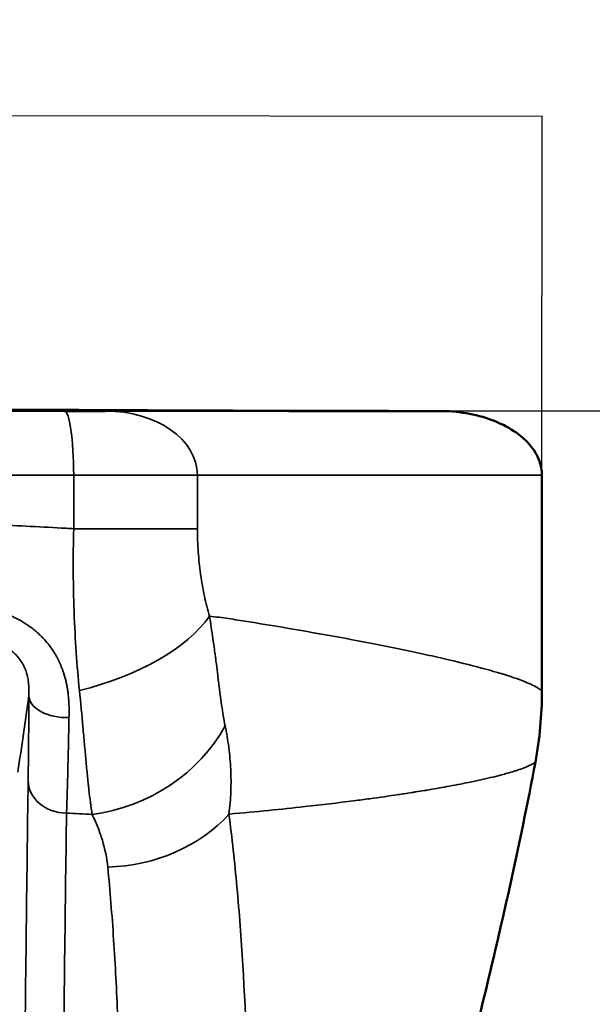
# Model space of a CAD drawing. Header units: millimetres. Extents: x -881 to 1078, y 520 to 1956.
# Tile 29 of 31: x 115 to 339, y 889 to 1273. Entities that reach past the tile are written whole.
import ezdxf

# ---------------------------------------------------------------- set-up
doc = ezdxf.new("R2010")
doc.units = ezdxf.units.MM
doc.layers.add('Visible (ANSI)', color=7, linetype='Continuous', lineweight=50)
doc.layers.add('Visible Narrow (ANSI)', color=7, linetype='Continuous', lineweight=35)
doc.styles.get("Standard").update_dxf_attribs({"font": 'tahoma.ttf'})
doc.dimstyles.get("Standard").update_dxf_attribs({"dimtxt": 25, "dimasz": 0.18, "dimexe": 0.18, "dimexo": 0.0625, "dimgap": 0.09, "dimtad": 0, "dimtih": 1, "dimtoh": 1, "dimzin": 0, "dimdsep": 46, "dimtxsty": 'Standard', "dimcen": 0.09, "dimadec": 0, "dimazin": 0, "dimtfac": 1, "dimtofl": 0, "dimtmove": 0, "dimatfit": 3, "dimfxl": 1, "dimtolj": 1, "dimtzin": 0, "dimarcsym": 0})

# ---------------------------------------------------------------- blocks, each defined once
blk = doc.blocks.new('*D6')
at = {"color": 0, "lineweight": -2, "transparency": 16777216}
for p, q in [((-880.78, 1096.38), (-880.67, 1236.49)), ((-880.49, 1236.31), (-414.56, 1235.96)), ((319.02, 1235.4), (-146.92, 1235.75)), ((319.09, 1095.46), (319.2, 1235.58))]:
    blk.add_line(p, q, dxfattribs=at)
at = {"color": 0, "transparency": 16777216}
for points in [[(-880.49, 1236.34), (-880.49, 1236.28), (-880.67, 1236.31)], [(319.02, 1235.43), (319.02, 1235.37), (319.2, 1235.4)]]:
    blk.add_solid(points, dxfattribs=at)
at = {"layer": 'Defpoints', "color": 0, "transparency": 16777216}
for p in [(319.2, 1235.4), (-880.78, 1096.31), (319.09, 1095.4)]:
    blk.add_point(p, dxfattribs=at)
at = {"color": 0, "transparency": 16777216, "insert": (-280.74, 1235.85), "char_height": 25, "attachment_point": 5}
blk.add_mtext('\\A1;1199.87mm [47{\\H1x;\\S1/4;}]', dxfattribs=at)
blk = doc.blocks.new('*D7')
at = {"color": 0, "lineweight": -2, "transparency": 16777216}
for p, q in [((116.3, 1120.4), (452.56, 1120.4)), ((452.38, 1120.22), (452.38, 853.25)), ((452.38, 520.58), (452.38, 787.55)), ((116.3, 520.4), (452.56, 520.4))]:
    blk.add_line(p, q, dxfattribs=at)
at = {"color": 0, "transparency": 16777216}
for points in [[(452.35, 1120.22), (452.41, 1120.22), (452.38, 1120.4)], [(452.35, 520.58), (452.41, 520.58), (452.38, 520.4)]]:
    blk.add_solid(points, dxfattribs=at)
at = {"layer": 'Defpoints', "color": 0, "transparency": 16777216}
for p in [(116.24, 1120.4), (452.38, 1120.4), (116.24, 520.4)]:
    blk.add_point(p, dxfattribs=at)
at = {"color": 0, "transparency": 16777216, "insert": (452.38, 820.4), "char_height": 25, "attachment_point": 5}
blk.add_mtext('\\A1;600.00mm [23{\\H1x;\\S1/2;}]', dxfattribs=at)

msp = doc.modelspace()

# ---------------------------------------------------------------- linework, layer by layer
at = {"layer": 'Visible (ANSI)'}
for p, q in [((147.717, 1120.396), (132.534, 1120.396)), ((133.151, 1120.396), (148.467, 1120.396)), ((265.496, 1120.396), (220.232, 1120.396)), ((319.091, 1095.396), (319.091, 1010.994))]:
    msp.add_line(p, q, dxfattribs=at)
for points, knots in [([(-834.955, 1120.396), (-827.574, 1120.396), (-819.231, 1120.393), (-795.964, 1120.433), (-791.023, 1120.443), (-778.189, 1120.473), (-769.744, 1120.497), (-751.939, 1120.557), (-742.533, 1120.594), (-721.287, 1120.688), (-709.283, 1120.749), (-681.294, 1120.909), (-665.189, 1121.013), (-626.243, 1121.29), (-603.322, 1121.473), (-547.538, 1121.942), (-514.619, 1122.239), (-437.06, 1122.857), (-392.397, 1123.145), (-275.023, 1123.523), (-202.297, 1123.348), (-41.091, 1122.28), (48.591, 1121.313), (151.293, 1120.728), (167.339, 1120.65), (196.908, 1120.531), (210.789, 1120.488), (229.95, 1120.441), (236.693, 1120.428), (247.665, 1120.411), (252.101, 1120.407), (260.471, 1120.399), (264.121, 1120.398), (269.346, 1120.396), (271.191, 1120.396), (274.377, 1120.396), (275.667, 1120.396), (277.889, 1120.396), (278.411, 1120.396), (279.04, 1120.397), (279.047, 1120.397), (279.059, 1120.397), (279.064, 1120.397), (279.071, 1120.397), (279.074, 1120.397), (279.076, 1120.397)], [0, 0, 0, 0, 10.0843004, 10.0843004, 12.3968152, 12.3968152, 15.4779784, 15.4779784, 18.5200316, 18.5200316, 22.224358, 22.224358, 27.1051495, 27.1051495, 34.0044182, 34.0044182, 43.883447, 43.883447, 57.281663, 57.281663, 79.0963197, 79.0963197, 105.6512198, 105.6512198, 110.5923985, 110.5923985, 115.2598889, 115.2598889, 118.4828155, 118.4828155, 121.5765852, 121.5765852, 125.3467905, 125.3467905, 127.835235, 127.835235, 129.701443, 129.701443, 130.2157102, 130.2157102, 130.2217326, 130.2217326, 130.2256388, 130.2256388, 130.227592, 130.227592, 130.227592, 130.227592]), ([(279.076, 1120.396), (286.052, 1120.396), (293.165, 1119.274), (302.64, 1115.716), (305.503, 1114.321), (310.039, 1111.326), (311.846, 1109.872), (314.58, 1107.012), (315.623, 1105.688), (317.138, 1103.194), (317.692, 1102.056), (318.744, 1099.131), (319.09, 1097.252), (319.09, 1095.396)], [0, 0, 0, 0, 2.0926325, 2.0926325, 3.0362197, 3.0362197, 3.7233365, 3.7233365, 4.2230505, 4.2230505, 4.5989278, 4.5989278, 5.1555831, 5.1555831, 5.1555831, 5.1555831]), ([(316.522, 983.344), (310.418, 950.777), (303.071, 918.44), (285.553, 847.098), (275.067, 808.148), (248.577, 713.85), (232.051, 658.643), (211.56, 590.204), (207.599, 576.964), (203.688, 563.709)], [0, 0, 0, 0, 9.9403327, 9.9403327, 22.038169, 22.038169, 39.3246493, 39.3246493, 43.4705243, 43.4705243, 43.4705243, 43.4705243])]:
    msp.add_open_spline(points, degree=3, knots=knots, dxfattribs=at)
msp.add_open_spline([(319.091, 1010.994), (319.091, 1001.738), (318.228, 992.442), (316.522, 983.344)], degree=3, dxfattribs=at)
at = {"layer": 'Visible Narrow (ANSI)'}
for p, q in [((132.534, 1120.396), (-280.858, 1120.396)), ((132.534, 1120.396), (133.151, 1120.396)), ((148.467, 1120.396), (148.649, 1120.396)), ((148.649, 1120.396), (279.076, 1120.396)), ((-280.858, 1095.396), (136.15, 1095.396)), ((136.15, 1074.464), (136.15, 1095.396)), ((184.494, 1095.396), (136.15, 1095.396)), ((319.09, 1095.396), (184.494, 1095.396)), ((184.494, 1095.396), (184.494, 1074.464)), ((319.09, 1010.994), (319.09, 1095.396)), ((319.091, 1095.396), (319.09, 1095.396)), ((136.15, 1074.464), (184.494, 1074.464)), ((316.522, 983.344), (316.521, 983.344))]:
    msp.add_line(p, q, dxfattribs=at)
for centre, major_axis, ratio, start_param, end_param in [((132.534, 1095.396), (0, 25), 0.1446288, 4.712389, 6.2831853), ((148.649, 1095.396), (35.845, 0), 0.6974499, 0, 1.5707963), ((135.217, 1040.289), (-57.841, -15.952), 0.4806527, 1.4936825, 2.6206726), ((133.671, 1009.188), (-15, 0.09), 0.5658663, 0.0105843, 1.6176216), ((143.37, 1013.905), (-54.476, -25.147), 0.8253879, 1.2067688, 2.3069683), ((133.37, 976.209), (-14.999, 0.211), 0.8499344, 0.0165632, 1.5827619), ((-271.866, -1331.834), (-4144.907, -17.083), 0.5561403, 4.6097489, 4.6121735), ((149.469, 992.292), (-59.748, -5.497), 0.8309329, 1.4944955, 2.4057936)]:
    msp.add_ellipse(centre, major_axis=major_axis, ratio=ratio, start_param=start_param, end_param=end_param, dxfattribs=at)
for points, knots in [([(319.09, 1095.396), (319.089, 1095.53), (319.087, 1095.669), (319.08, 1095.941), (319.064, 1096.347), (319.033, 1096.751), (318.949, 1097.556), (318.866, 1098.087), (318.647, 1099.14), (318.511, 1099.662), (318.189, 1100.696), (318.001, 1101.21), (317.373, 1102.712), (316.869, 1103.666), (316.002, 1105.038), (315.694, 1105.486), (315.045, 1106.359), (314.706, 1106.782), (313.654, 1108.01), (312.903, 1108.778), (311.318, 1110.228), (310.483, 1110.909), (309.176, 1111.874), (308.731, 1112.185), (307.832, 1112.785), (307.378, 1113.073), (305.998, 1113.908), (305.059, 1114.424), (302.188, 1115.861), (300.205, 1116.676), (297.141, 1117.715), (296.104, 1118.03), (294.02, 1118.598), (292.968, 1118.851), (289.796, 1119.523), (287.668, 1119.85), (284.459, 1120.178), (283.386, 1120.26), (281.773, 1120.341), (281.235, 1120.362), (280.426, 1120.382), (280.156, 1120.387), (279.617, 1120.394), (279.345, 1120.396), (279.076, 1120.396)], [-0.00000006, -0.00000006, -0.00000006, -0.00000006, 0.000403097, 0.000403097, 0.000806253, 0.001612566, 0.001612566, 0.003225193, 0.003225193, 0.004837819, 0.004837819, 0.006450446, 0.006450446, 0.009675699, 0.009675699, 0.011288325, 0.011288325, 0.012900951, 0.012900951, 0.016126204, 0.016126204, 0.019351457, 0.019351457, 0.020964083, 0.020964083, 0.02257671, 0.02257671, 0.025801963, 0.025801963, 0.032252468, 0.032252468, 0.035477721, 0.035477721, 0.038702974, 0.038702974, 0.04515348, 0.04515348, 0.048378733, 0.048378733, 0.049991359, 0.049991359, 0.050797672, 0.050797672, 0.051603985, 0.051603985, 0.051603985, 0.051603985]), ([(-697.865, 1074.464), (-669.53, 1076.01), (-641.176, 1077.388), (-612.806, 1078.602), (-576.177, 1080.17), (-539.52, 1081.466), (-502.833, 1082.501), (-498.447, 1082.625), (-494.06, 1082.745), (-489.674, 1082.861), (-457.362, 1083.717), (-425.029, 1084.371), (-392.673, 1084.827), (-355.92, 1085.345), (-319.137, 1085.607), (-282.326, 1085.614), (-281.837, 1085.614), (-281.347, 1085.614), (-280.858, 1085.614), (-244.475, 1085.614), (-208.12, 1085.365), (-171.793, 1084.866), (-138.519, 1084.408), (-105.268, 1083.742), (-72.042, 1082.861), (-68.385, 1082.764), (-64.728, 1082.664), (-61.072, 1082.562), (-24.072, 1081.529), (12.9, 1080.23), (49.841, 1078.655), (68.358, 1077.866), (86.868, 1077.007), (105.37, 1076.077), (114.633, 1075.612), (123.894, 1075.128), (133.153, 1074.627), (134.152, 1074.573), (135.151, 1074.518), (136.15, 1074.464)], [-0.41758011, -0.41758011, -0.41758011, -0.41758011, -0.33219998, -0.33219998, -0.33219998, -0.22196867, -0.22196867, -0.22196867, -0.20879006, -0.20879006, -0.20879006, -0.11172413, -0.11172413, -0.11172413, -0.00146649, -0.00146649, -0.00146649, 0, 0, 0, 0.10897326, 0.10897326, 0.10897326, 0.20879006, 0.20879006, 0.20879006, 0.21977588, 0.21977588, 0.21977588, 0.33094488, 0.33094488, 0.33094488, 0.38667078, 0.38667078, 0.38667078, 0.41457006, 0.41457006, 0.41457006, 0.41758011, 0.41758011, 0.41758011, 0.41758011]), ([(138.406, 1011.342), (137.912, 1016.156), (137.491, 1021.097), (136.797, 1031.226), (136.523, 1036.416), (136.279, 1043.062), (136.235, 1044.399), (136.158, 1047.09), (136.124, 1048.446), (136.038, 1052.515), (136.002, 1055.237), (135.957, 1063.43), (136.01, 1068.928), (136.15, 1074.464)], [0, 0, 0, 0, 0.016412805, 0.016412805, 0.03282561, 0.03282561, 0.036928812, 0.036928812, 0.041032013, 0.041032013, 0.049238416, 0.049238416, 0.06565122, 0.06565122, 0.06565122, 0.06565122]), ([(184.494, 1074.464), (184.494, 1071.411), (184.602, 1068.388), (184.813, 1065.395), (184.919, 1063.899), (185.05, 1062.409), (185.207, 1060.927), (185.285, 1060.186), (185.37, 1059.447), (185.461, 1058.715), (185.551, 1057.983), (185.647, 1057.257), (185.749, 1056.536), (186.157, 1053.655), (186.654, 1050.864), (187.231, 1048.158), (187.809, 1045.452), (188.467, 1042.83), (189.202, 1040.289)], [0, 0, 0, 0, 0.009087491, 0.009087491, 0.009087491, 0.013631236, 0.013631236, 0.013631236, 0.015903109, 0.015903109, 0.015903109, 0.018174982, 0.018174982, 0.018174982, 0.027262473, 0.027262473, 0.027262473, 0.036349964, 0.036349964, 0.036349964, 0.036349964]), ([(83.832, 1046.843), (85.439, 1046.662), (87.045, 1046.479), (88.645, 1046.274), (88.727, 1046.264), (88.809, 1046.253), (88.891, 1046.243), (90.41, 1046.046), (91.924, 1045.83), (93.431, 1045.585), (93.592, 1045.559), (93.753, 1045.532), (93.914, 1045.505), (95.341, 1045.266), (96.762, 1045), (98.173, 1044.701), (99.747, 1044.368), (101.309, 1043.992), (102.859, 1043.567), (103.163, 1043.483), (103.467, 1043.397), (103.77, 1043.31), (105.015, 1042.95), (106.25, 1042.556), (107.475, 1042.122), (107.84, 1041.992), (108.205, 1041.859), (108.568, 1041.722), (108.964, 1041.572), (109.358, 1041.419), (109.751, 1041.26), (110.144, 1041.102), (110.535, 1040.938), (110.925, 1040.77), (111.286, 1040.615), (111.645, 1040.455), (112.002, 1040.29), (112.417, 1040.1), (112.829, 1039.903), (113.236, 1039.702), (114.296, 1039.178), (115.329, 1038.617), (116.332, 1038.016), (117.738, 1037.173), (119.085, 1036.252), (120.368, 1035.243), (120.788, 1034.912), (121.202, 1034.572), (121.608, 1034.222), (121.827, 1034.033), (122.044, 1033.842), (122.259, 1033.647), (122.664, 1033.281), (123.058, 1032.908), (123.441, 1032.528), (123.642, 1032.328), (123.84, 1032.126), (124.036, 1031.922), (124.409, 1031.533), (124.771, 1031.138), (125.123, 1030.735), (125.853, 1029.9), (126.538, 1029.036), (127.177, 1028.146), (127.476, 1027.73), (127.766, 1027.309), (128.045, 1026.881), (128.484, 1026.211), (128.899, 1025.526), (129.291, 1024.829), (129.454, 1024.538), (129.613, 1024.246), (129.768, 1023.951), (129.961, 1023.584), (130.148, 1023.212), (130.328, 1022.84), (130.351, 1022.793), (130.373, 1022.746), (130.396, 1022.699), (130.552, 1022.373), (130.702, 1022.045), (130.847, 1021.716), (131.181, 1020.962), (131.487, 1020.202), (131.767, 1019.439), (131.901, 1019.073), (132.029, 1018.706), (132.151, 1018.338), (132.543, 1017.159), (132.876, 1015.972), (133.154, 1014.778), (133.223, 1014.484), (133.288, 1014.19), (133.35, 1013.895), (133.454, 1013.399), (133.55, 1012.902), (133.636, 1012.404), (133.68, 1012.154), (133.721, 1011.904), (133.76, 1011.654), (133.845, 1011.11), (133.92, 1010.567), (133.985, 1010.026), (134.009, 1009.825), (134.032, 1009.625), (134.053, 1009.424), (134.116, 1008.836), (134.168, 1008.249), (134.209, 1007.665), (134.265, 1006.88), (134.303, 1006.099), (134.326, 1005.322), (134.328, 1005.222), (134.331, 1005.122), (134.334, 1005.021), (134.35, 1004.345), (134.355, 1003.671), (134.353, 1003.001), (134.352, 1002.616), (134.348, 1002.232), (134.342, 1001.85), (134.337, 1001.467), (134.33, 1001.085), (134.323, 1000.705)], [0, 0, 0, 0, 0.004838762, 0.004838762, 0.004838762, 0.005087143, 0.005087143, 0.005087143, 0.009682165, 0.009682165, 0.009682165, 0.010174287, 0.010174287, 0.010174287, 0.014533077, 0.014533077, 0.014533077, 0.019393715, 0.019393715, 0.019393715, 0.020348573, 0.020348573, 0.020348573, 0.024266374, 0.024266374, 0.024266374, 0.025435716, 0.025435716, 0.025435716, 0.026708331, 0.026708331, 0.026708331, 0.027979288, 0.027979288, 0.027979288, 0.029154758, 0.029154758, 0.029154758, 0.03052286, 0.03052286, 0.03052286, 0.034079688, 0.034079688, 0.034079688, 0.039062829, 0.039062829, 0.039062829, 0.040697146, 0.040697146, 0.040697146, 0.041578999, 0.041578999, 0.041578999, 0.043240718, 0.043240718, 0.043240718, 0.044114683, 0.044114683, 0.044114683, 0.045784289, 0.045784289, 0.045784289, 0.049250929, 0.049250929, 0.049250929, 0.050871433, 0.050871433, 0.050871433, 0.053415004, 0.053415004, 0.053415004, 0.054473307, 0.054473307, 0.054473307, 0.055792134, 0.055792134, 0.055792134, 0.055958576, 0.055958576, 0.055958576, 0.057115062, 0.057115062, 0.057115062, 0.059772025, 0.059772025, 0.059772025, 0.061045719, 0.061045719, 0.061045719, 0.065127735, 0.065127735, 0.065127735, 0.066132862, 0.066132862, 0.066132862, 0.067825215, 0.067825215, 0.067825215, 0.068676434, 0.068676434, 0.068676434, 0.070531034, 0.070531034, 0.070531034, 0.071220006, 0.071220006, 0.071220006, 0.073241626, 0.073241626, 0.073241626, 0.075956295, 0.075956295, 0.075956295, 0.076307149, 0.076307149, 0.076307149, 0.078674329, 0.078674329, 0.078674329, 0.080034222, 0.080034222, 0.080034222, 0.081394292, 0.081394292, 0.081394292, 0.081394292]), ([(189.202, 1040.289), (191.719, 1040.039), (194.201, 1039.733), (197.87, 1039.192), (199.084, 1038.996), (201.495, 1038.615), (202.692, 1038.425), (208.633, 1037.475), (213.25, 1036.717), (226.658, 1034.464), (235.016, 1032.985), (250.58, 1030.091), (257.786, 1028.675), (267.728, 1026.613), (270.898, 1025.936), (275.434, 1024.937), (276.91, 1024.607), (279.79, 1023.952), (281.194, 1023.628), (288.023, 1022.023), (292.882, 1020.793), (301.398, 1018.457), (305.055, 1017.351), (309.633, 1015.796), (311.009, 1015.294), (313.452, 1014.329), (314.521, 1013.866), (317.267, 1012.533), (318.486, 1011.722), (319.09, 1010.994)], [0.03983595, 0.03983595, 0.03983595, 0.03983595, 0.05715648, 0.05715648, 0.06581675, 0.06581675, 0.07447702, 0.07447702, 0.10911809, 0.10911809, 0.17840024, 0.17840024, 0.24768239, 0.24768239, 0.28232346, 0.28232346, 0.299644, 0.299644, 0.31696454, 0.31696454, 0.38624669, 0.38624669, 0.45552883, 0.45552883, 0.49016991, 0.49016991, 0.52481098, 0.52481098, 0.59409313, 0.59409313, 0.59409313, 0.59409313]), ([(189.202, 1040.289), (189.874, 1036.285), (190.46, 1032.348), (190.99, 1028.491), (191.033, 1028.181), (191.075, 1027.872), (191.117, 1027.563), (191.253, 1026.554), (191.386, 1025.551), (191.516, 1024.554), (191.594, 1023.956), (191.671, 1023.36), (191.746, 1022.766), (191.795, 1022.383), (191.844, 1022), (191.892, 1021.619), (192.081, 1020.126), (192.263, 1018.657), (192.441, 1017.21), (192.49, 1016.813), (192.539, 1016.418), (192.587, 1016.025), (192.805, 1014.251), (193.02, 1012.512), (193.236, 1010.814), (193.341, 1009.983), (193.447, 1009.163), (193.554, 1008.353), (193.607, 1007.952), (193.66, 1007.554), (193.714, 1007.158), (193.731, 1007.032), (193.748, 1006.906), (193.766, 1006.78), (193.776, 1006.71), (193.786, 1006.64), (193.796, 1006.57), (193.815, 1006.435), (193.835, 1006.3), (193.855, 1006.165), (193.863, 1006.106), (193.872, 1006.047), (193.88, 1005.988), (193.901, 1005.843), (193.922, 1005.698), (193.944, 1005.554), (194.362, 1002.712), (194.809, 1000.008), (195.329, 997.47)], [0, 0, 0, 0, 0.012831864, 0.012831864, 0.012831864, 0.013862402, 0.013862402, 0.013862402, 0.017229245, 0.017229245, 0.017229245, 0.019247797, 0.019247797, 0.019247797, 0.020552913, 0.020552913, 0.020552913, 0.025663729, 0.025663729, 0.025663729, 0.027064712, 0.027064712, 0.027064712, 0.033384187, 0.033384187, 0.033384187, 0.036475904, 0.036475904, 0.036475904, 0.038005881, 0.038005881, 0.038005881, 0.038495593, 0.038495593, 0.038495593, 0.03876736, 0.03876736, 0.03876736, 0.039297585, 0.039297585, 0.039297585, 0.039528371, 0.039528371, 0.039528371, 0.040099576, 0.040099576, 0.040099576, 0.051327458, 0.051327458, 0.051327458, 0.051327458]), ([(118.672, 1009.188), (118.673, 1009.313), (118.674, 1009.441), (118.674, 1009.565), (118.675, 1009.689), (118.676, 1009.812), (118.676, 1009.933), (118.676, 1009.998), (118.676, 1010.062), (118.677, 1010.125), (118.677, 1010.302), (118.677, 1010.477), (118.676, 1010.65), (118.676, 1010.754), (118.675, 1010.857), (118.674, 1010.96), (118.671, 1011.321), (118.664, 1011.674), (118.653, 1012.022), (118.649, 1012.166), (118.643, 1012.31), (118.637, 1012.453), (118.617, 1012.911), (118.589, 1013.361), (118.549, 1013.808), (118.525, 1014.085), (118.496, 1014.361), (118.463, 1014.635), (118.444, 1014.785), (118.425, 1014.934), (118.404, 1015.083), (118.346, 1015.491), (118.278, 1015.898), (118.197, 1016.306), (118.138, 1016.601), (118.073, 1016.894), (118.001, 1017.187), (117.977, 1017.287), (117.951, 1017.387), (117.925, 1017.487), (117.729, 1018.231), (117.487, 1018.971), (117.188, 1019.71), (117.185, 1019.718), (117.182, 1019.725), (117.179, 1019.732), (117.032, 1020.092), (116.872, 1020.452), (116.696, 1020.811), (116.671, 1020.862), (116.645, 1020.914), (116.619, 1020.966), (116.556, 1021.091), (116.491, 1021.216), (116.424, 1021.342), (116.331, 1021.517), (116.233, 1021.693), (116.132, 1021.867), (116.064, 1021.983), (115.995, 1022.098), (115.925, 1022.214), (115.579, 1022.777), (115.195, 1023.329), (114.769, 1023.867), (114.572, 1024.115), (114.367, 1024.36), (114.152, 1024.602), (113.813, 1024.985), (113.45, 1025.36), (113.062, 1025.727), (112.867, 1025.911), (112.666, 1026.093), (112.459, 1026.273), (112.327, 1026.387), (112.193, 1026.5), (112.057, 1026.613), (111.979, 1026.677), (111.9, 1026.74), (111.821, 1026.803), (111.536, 1027.03), (111.244, 1027.25), (110.946, 1027.463), (110.331, 1027.902), (109.688, 1028.313), (109.02, 1028.699), (108.818, 1028.815), (108.614, 1028.93), (108.408, 1029.042), (107.601, 1029.48), (106.763, 1029.884), (105.9, 1030.26), (105.739, 1030.33), (105.577, 1030.399), (105.413, 1030.467), (105.028, 1030.627), (104.639, 1030.782), (104.248, 1030.931), (104.084, 1030.994), (103.92, 1031.055), (103.755, 1031.115), (103.362, 1031.26), (102.965, 1031.399), (102.568, 1031.532), (102.385, 1031.594), (102.201, 1031.654), (102.017, 1031.714), (101.069, 1032.02), (100.112, 1032.298), (99.147, 1032.554), (98.876, 1032.626), (98.604, 1032.696), (98.332, 1032.764), (97.448, 1032.986), (96.558, 1033.191), (95.663, 1033.379), (95.248, 1033.467), (94.832, 1033.551), (94.415, 1033.633), (93.05, 1033.899), (91.675, 1034.132), (90.294, 1034.34), (89.717, 1034.428), (89.139, 1034.51), (88.559, 1034.589), (87.696, 1034.707), (86.83, 1034.817), (85.964, 1034.92), (85.63, 1034.96), (85.296, 1034.999), (84.963, 1035.037), (84.362, 1035.106), (83.761, 1035.172), (83.16, 1035.237), (82.86, 1035.27), (82.559, 1035.302), (82.258, 1035.334), (81.958, 1035.366), (81.658, 1035.398), (81.356, 1035.43)], [-0.000000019, -0.000000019, -0.000000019, -0.000000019, 0.000457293, 0.000457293, 0.000457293, 0.000914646, 0.000914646, 0.000914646, 0.001156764, 0.001156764, 0.001156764, 0.001829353, 0.001829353, 0.001829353, 0.002235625, 0.002235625, 0.002235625, 0.003658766, 0.003658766, 0.003658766, 0.004250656, 0.004250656, 0.004250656, 0.00614442, 0.00614442, 0.00614442, 0.007317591, 0.007317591, 0.007317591, 0.007956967, 0.007956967, 0.007956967, 0.009709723, 0.009709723, 0.009709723, 0.010976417, 0.010976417, 0.010976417, 0.011408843, 0.011408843, 0.011408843, 0.014635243, 0.014635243, 0.014635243, 0.014666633, 0.014666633, 0.014666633, 0.016239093, 0.016239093, 0.016239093, 0.016464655, 0.016464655, 0.016464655, 0.017014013, 0.017014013, 0.017014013, 0.017782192, 0.017782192, 0.017782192, 0.018294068, 0.018294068, 0.018294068, 0.020798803, 0.020798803, 0.020798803, 0.021952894, 0.021952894, 0.021952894, 0.023778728, 0.023778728, 0.023778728, 0.024697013, 0.024697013, 0.024697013, 0.02527921, 0.02527921, 0.02527921, 0.02561172, 0.02561172, 0.02561172, 0.026808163, 0.026808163, 0.026808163, 0.029270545, 0.029270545, 0.029270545, 0.030016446, 0.030016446, 0.030016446, 0.032929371, 0.032929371, 0.032929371, 0.033473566, 0.033473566, 0.033473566, 0.034758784, 0.034758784, 0.034758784, 0.035297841, 0.035297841, 0.035297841, 0.036588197, 0.036588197, 0.036588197, 0.037182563, 0.037182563, 0.037182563, 0.040247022, 0.040247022, 0.040247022, 0.041107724, 0.041107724, 0.041107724, 0.043905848, 0.043905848, 0.043905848, 0.045203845, 0.045203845, 0.045203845, 0.04944961, 0.04944961, 0.04944961, 0.051223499, 0.051223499, 0.051223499, 0.053865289, 0.053865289, 0.053865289, 0.054882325, 0.054882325, 0.054882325, 0.056711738, 0.056711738, 0.056711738, 0.057626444, 0.057626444, 0.057626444, 0.058541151, 0.058541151, 0.058541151, 0.058541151]), ([(143.37, 962.935), (142.902, 965.915), (142.484, 969.169), (142.089, 972.686), (142.088, 972.699), (142.086, 972.711), (142.085, 972.724), (142.061, 972.932), (142.038, 973.141), (142.015, 973.351), (141.99, 973.574), (141.966, 973.797), (141.941, 974.022), (141.892, 974.472), (141.844, 974.926), (141.796, 975.384), (141.699, 976.301), (141.604, 977.234), (141.509, 978.184), (141.32, 980.086), (141.133, 982.055), (140.945, 984.091), (140.944, 984.101), (140.943, 984.11), (140.942, 984.119), (140.755, 986.148), (140.566, 988.243), (140.372, 990.406), (140.372, 990.411), (140.371, 990.415), (140.371, 990.42), (140.274, 991.502), (140.175, 992.6), (140.076, 993.71), (140.076, 993.713), (140.075, 993.715), (140.075, 993.718), (139.975, 994.83), (139.874, 995.954), (139.771, 997.091), (139.357, 1001.642), (138.913, 1006.393), (138.406, 1011.342)], [0, 0, 0, 0, 0.01678084, 0.01678084, 0.01678084, 0.016840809, 0.016840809, 0.016840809, 0.017832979, 0.017832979, 0.017832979, 0.018885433, 0.018885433, 0.018885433, 0.020991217, 0.020991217, 0.020991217, 0.0252058, 0.0252058, 0.0252058, 0.033643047, 0.033643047, 0.033643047, 0.033681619, 0.033681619, 0.033681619, 0.042083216, 0.042083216, 0.042083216, 0.042102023, 0.042102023, 0.042102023, 0.046301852, 0.046301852, 0.046301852, 0.046312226, 0.046312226, 0.046312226, 0.050519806, 0.050519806, 0.050519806, 0.067363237, 0.067363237, 0.067363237, 0.067363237]), ([(316.521, 983.344), (317.376, 987.903), (318.018, 992.497), (318.447, 997.109), (318.875, 1001.72), (319.09, 1006.357), (319.09, 1010.994)], [0, 0, 0, 0, 0.013913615, 0.013913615, 0.013913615, 0.027823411, 0.027823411, 0.027823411, 0.027823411]), ([(118.37, 976.209), (118.385, 977.273), (118.4, 978.381), (118.415, 979.533), (118.429, 980.685), (118.443, 981.882), (118.457, 983.114), (118.485, 985.579), (118.511, 988.19), (118.537, 990.943), (118.562, 993.697), (118.586, 996.593), (118.608, 999.633), (118.631, 1002.673), (118.652, 1005.856), (118.672, 1009.188)], [0, 0, 0, 0, 0.006057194, 0.006057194, 0.006057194, 0.012114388, 0.012114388, 0.012114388, 0.024228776, 0.024228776, 0.024228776, 0.036343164, 0.036343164, 0.036343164, 0.048457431, 0.048457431, 0.048457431, 0.048457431]), ([(134.323, 1000.705), (134.252, 996.961), (134.179, 993.372), (134.104, 989.937), (134.104, 989.928), (134.104, 989.92), (134.104, 989.912), (134.029, 986.488), (133.951, 983.216), (133.872, 980.098), (133.871, 980.095), (133.871, 980.092), (133.871, 980.089), (133.831, 978.525), (133.791, 976.998), (133.75, 975.519), (133.709, 974.053), (133.668, 972.633), (133.627, 971.257), (133.626, 971.244), (133.626, 971.231), (133.625, 971.218), (133.584, 969.837), (133.542, 968.501), (133.499, 967.213), (133.499, 967.206), (133.499, 967.2), (133.499, 967.194), (133.456, 965.9), (133.413, 964.655), (133.37, 963.459)], [0, 0, 0, 0, 0.013530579, 0.013530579, 0.013530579, 0.013562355, 0.013562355, 0.013562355, 0.027049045, 0.027049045, 0.027049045, 0.027061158, 0.027061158, 0.027061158, 0.033826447, 0.033826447, 0.033826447, 0.040529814, 0.040529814, 0.040529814, 0.040591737, 0.040591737, 0.040591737, 0.047323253, 0.047323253, 0.047323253, 0.047357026, 0.047357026, 0.047357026, 0.054122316, 0.054122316, 0.054122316, 0.054122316]), ([(195.329, 997.47), (195.896, 994.708), (196.365, 991.925), (196.727, 989.133), (196.734, 989.075), (196.742, 989.017), (196.749, 988.96), (197.104, 986.189), (197.354, 983.409), (197.493, 980.619), (197.497, 980.539), (197.501, 980.459), (197.505, 980.379), (197.638, 977.571), (197.658, 974.753), (197.556, 971.927), (197.45, 968.976), (197.211, 966.015), (196.826, 963.045)], [0, 0, 0, 0, 0.012311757, 0.012311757, 0.012311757, 0.012566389, 0.012566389, 0.012566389, 0.024782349, 0.024782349, 0.024782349, 0.025132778, 0.025132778, 0.025132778, 0.03742806, 0.03742806, 0.03742806, 0.050265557, 0.050265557, 0.050265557, 0.050265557]), ([(316.521, 983.344), (315.748, 982.721), (314.454, 982.041), (312.633, 981.313), (312.46, 981.244), (312.282, 981.174), (312.099, 981.104), (311.321, 980.806), (310.456, 980.5), (309.505, 980.187), (309.104, 980.055), (308.688, 979.922), (308.256, 979.788), (307.421, 979.528), (306.529, 979.264), (305.579, 978.996), (304.869, 978.796), (304.127, 978.594), (303.352, 978.389), (299.731, 977.432), (295.41, 976.432), (290.382, 975.404), (287.754, 974.867), (284.933, 974.323), (281.918, 973.773), (279.413, 973.317), (276.775, 972.857), (274.001, 972.395), (273.728, 972.35), (273.455, 972.305), (273.18, 972.259), (272.055, 972.074), (270.907, 971.888), (269.739, 971.702), (269.236, 971.622), (268.729, 971.541), (268.218, 971.461), (267.253, 971.31), (266.274, 971.159), (265.282, 971.007), (264.529, 970.893), (263.769, 970.778), (263, 970.663), (259.438, 970.132), (255.705, 969.602), (251.804, 969.075), (249.758, 968.799), (247.666, 968.524), (245.527, 968.25), (239.52, 967.481), (233.147, 966.721), (226.409, 965.978), (217.303, 964.973), (207.53, 963.999), (197.09, 963.069), (197.002, 963.061), (196.914, 963.053), (196.826, 963.045)], [0.00206284, 0.00206284, 0.00206284, 0.00206284, 0.06332598, 0.06332598, 0.06332598, 0.06915708, 0.06915708, 0.06915708, 0.09395755, 0.09395755, 0.09395755, 0.1044098, 0.1044098, 0.1044098, 0.12458912, 0.12458912, 0.12458912, 0.13967494, 0.13967494, 0.13967494, 0.21023582, 0.21023582, 0.21023582, 0.2471154, 0.2471154, 0.2471154, 0.27774697, 0.27774697, 0.27774697, 0.28075168, 0.28075168, 0.28075168, 0.29306275, 0.29306275, 0.29306275, 0.29836251, 0.29836251, 0.29836251, 0.30837854, 0.30837854, 0.30837854, 0.3159718, 0.3159718, 0.3159718, 0.35117991, 0.35117991, 0.35117991, 0.36964167, 0.36964167, 0.36964167, 0.42149756, 0.42149756, 0.42149756, 0.49157714, 0.49157714, 0.49157714, 0.49216795, 0.49216795, 0.49216795, 0.49216795]), ([(203.655, 563.719), (206.22, 572.406), (208.808, 581.086), (213.996, 598.442), (216.597, 607.117), (224.397, 633.146), (229.592, 650.5), (245.05, 702.6), (255.195, 737.381), (269.864, 789.705), (274.663, 807.172), (284.013, 842.175), (288.564, 859.709), (297.323, 894.854), (301.532, 912.467), (307.477, 938.97), (309.397, 947.819), (313.084, 965.553), (314.851, 974.437), (316.521, 983.344)], [0, 0, 0, 0, 0.02717229, 0.02717229, 0.05434457, 0.05434457, 0.10868915, 0.10868915, 0.21737829, 0.21737829, 0.27172286, 0.27172286, 0.32606744, 0.32606744, 0.38041201, 0.38041201, 0.4075843, 0.4075843, 0.43475658, 0.43475658, 0.43475658, 0.43475658]), ([(115.554, 681.796), (115.746, 711.016), (115.95, 739.217), (116.166, 766.279), (116.381, 793.341), (116.607, 819.265), (116.843, 843.939), (117.079, 868.613), (117.325, 892.038), (117.58, 914.114), (117.835, 936.191), (118.099, 956.918), (118.37, 976.209)], [3.78835799, 3.78835799, 3.78835799, 3.78835799, 3.88064295, 3.88064295, 3.88064295, 3.97292792, 3.97292792, 3.97292792, 4.06521288, 4.06521288, 4.06521288, 4.15749784, 4.15749784, 4.15749784, 4.15749784]), ([(133.37, 963.459), (133.098, 944.412), (132.834, 923.946), (132.325, 880.35), (132.079, 857.22), (131.606, 808.493), (131.38, 782.897), (130.95, 729.454), (130.746, 701.609), (130.553, 672.757)], [2.12568747, 2.12568747, 2.12568747, 2.12568747, 2.21797243, 2.21797243, 2.31025739, 2.31025739, 2.40254235, 2.40254235, 2.49482732, 2.49482732, 2.49482732, 2.49482732]), ([(149.469, 942.371), (149.124, 945.94), (148.39, 949.432), (147.351, 952.858), (146.832, 954.57), (146.236, 956.266), (145.57, 957.946), (144.904, 959.626), (144.168, 961.29), (143.37, 962.935)], [0, 0, 0, 0, 0.019241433, 0.019241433, 0.019241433, 0.028862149, 0.028862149, 0.028862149, 0.038482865, 0.038482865, 0.038482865, 0.038482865]), ([(196.826, 963.045), (198.007, 953.845), (199.049, 944.326), (199.953, 934.492), (200.406, 929.575), (200.823, 924.579), (201.207, 919.505), (201.59, 914.431), (201.938, 909.286), (202.252, 904.075), (203.505, 883.234), (204.203, 861.325), (204.356, 838.396), (204.508, 815.468), (204.117, 791.519), (203.165, 766.582), (202.689, 754.114), (202.072, 741.398), (201.31, 728.439), (200.547, 715.48), (199.639, 702.277), (198.574, 688.834)], [0, 0, 0, 0, 0.05162198, 0.05162198, 0.05162198, 0.07743296, 0.07743296, 0.07743296, 0.10324395, 0.10324395, 0.10324395, 0.2064879, 0.2064879, 0.2064879, 0.30973185, 0.30973185, 0.30973185, 0.36135383, 0.36135383, 0.36135383, 0.41297581, 0.41297581, 0.41297581, 0.41297581]), ([(145.681, 672.757), (146.988, 685.934), (148.128, 698.866), (150.102, 724.248), (150.936, 736.698), (153.006, 773.327), (153.811, 796.79), (154.355, 841.798), (154.093, 863.345), (153.121, 889.055), (152.894, 894.137), (152.377, 904.171), (152.087, 909.117), (151.123, 923.738), (150.356, 933.198), (149.469, 942.371)], [0, 0, 0, 0, 0.04915572, 0.04915572, 0.09831145, 0.09831145, 0.19662289, 0.19662289, 0.29493434, 0.29493434, 0.3195122, 0.3195122, 0.34409006, 0.34409006, 0.39324578, 0.39324578, 0.39324578, 0.39324578])]:
    msp.add_open_spline(points, degree=3, knots=knots, dxfattribs=at)
msp.add_open_spline([(118.672, 1009.188), (117.239, 999.286), (115.806, 989.384), (114.372, 979.48)], degree=3, dxfattribs=at)

# ---------------------------------------------------------------- dimensions: what is measured, and where the dimension line sits
dim = msp.add_aligned_dim(p1=(-880.777, 1096.313), p2=(319.09, 1095.396), distance=140, dimstyle='Standard', override={"dimpost": 'mm'})
dim.commit()
dim.dimension.update_dxf_attribs({"geometry": '*D6', "text_midpoint": (-280.737, 1235.854)})
dim = msp.add_linear_dim(base=(452.379, 1120.396), p1=(116.237, 520.396), p2=(116.237, 1120.396), angle=90, dimstyle='Standard', override={"dimpost": 'mm'})
dim.commit()
dim.dimension.update_dxf_attribs({"geometry": '*D7', "text_midpoint": (452.379, 820.396)})

doc.saveas('drawing.dxf')
